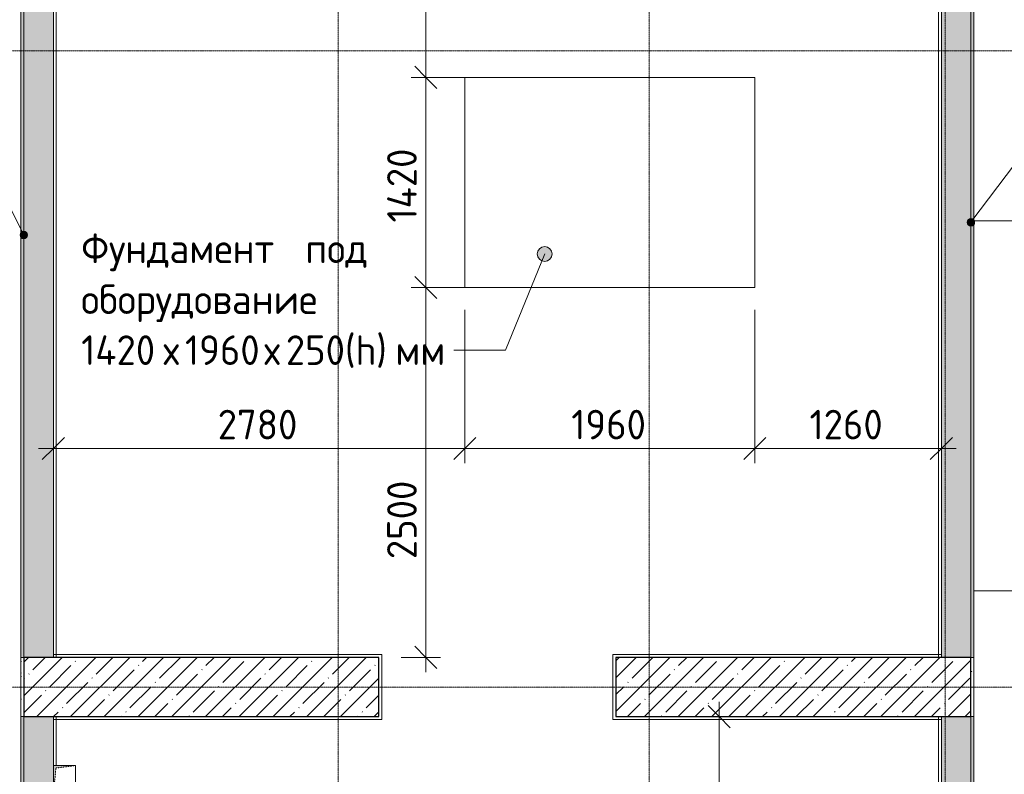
# Model space of a CAD drawing. Header units: millimetres. Extents: x 25420 to 100191, y -10965 to 131188.
# Tile 40 of 53: x 52772 to 59425, y 108610 to 113710. Entities that reach past the tile are written whole.
import ezdxf

# ---------------------------------------------------------------- set-up
doc = ezdxf.new("R2010")
doc.units = ezdxf.units.MM
doc.linetypes.add('3_ Штрих_ 1 х 1 мм', pattern=[2, 1, -1])
doc.linetypes.add('4_ Штрихпунктир_ 10 х 2 мм', pattern=[14, 10, -2, 0, -2])
for name, color, linetype, lineweight in [('A-ANNO-DIMS', 7, 'Continuous', 5), ('A-ANNO-DIMS-100', 7, 'Continuous', 5), ('A-DETL-GENF', 7, 'Continuous', 13), ('A-FLOR', 7, 'Continuous', 13), ('A-WALL', 7, 'Continuous', 13), ('A-WALL-PATT', 7, 'Continuous', 13), ('C-PRKG', 7, 'Continuous', 13), ('G-ANNO-DIMS', 7, 'Continuous', 5), ('G-ANNO-TEXT', 7, 'Continuous', 5), ('I-WALL', 7, 'Continuous', 13), ('M-EQPM', 7, 'Continuous', 13), ('S-COLS', 7, 'Continuous', 25), ('S-GRID', 7, 'Continuous', 5)]:
    doc.layers.add(name, color=color, linetype=linetype, lineweight=lineweight)
doc.styles.add('GOST Common_3', font='GOST_Common.ttf', dxfattribs={"height": 200})
doc.dimstyles.new('2_мм', dxfattribs={"dimscale": 304.8, "dimtxt": 201.142999, "dimasz": 0.492126, "dimexe": 0.328084, "dimexo": 0.492126, "dimgap": 0, "dimtad": 1, "dimdec": 0, "dimdsep": 46, "dimtxsty": 'GOST Common_3', "dimblk1": 'OBLIQUE', "dimblk2": 'OBLIQUE', "dimsah": 1, "dimcen": 0.09, "dimdle": 0.328084, "dimadec": 5, "dimazin": 2, "dimtfac": 1, "dimtdec": 4, "dimtix": 1, "dimtmove": 0, "dimatfit": 3, "dimfxl": 1, "dimtvp": 1, "dimtolj": 1, "dimtzin": 0, "dimarcsym": 2})
doc.dimstyles.new('2_мм_1', dxfattribs={"dimscale": 304.8, "dimtxt": 201.142999, "dimasz": 0.492126, "dimexe": 0.328084, "dimexo": 0.492126, "dimgap": 0, "dimtad": 1, "dimdec": 0, "dimdsep": 46, "dimtxsty": 'GOST Common_3', "dimblk1": 'OBLIQUE', "dimblk2": 'OBLIQUE', "dimsah": 1, "dimcen": 0.09, "dimdle": 0.328084, "dimadec": 5, "dimazin": 2, "dimtfac": 1, "dimtdec": 4, "dimtix": 1, "dimtmove": 1, "dimatfit": 3, "dimfxl": 1, "dimtvp": 1, "dimtolj": 1, "dimtzin": 0, "dimarcsym": 2})
pattern_1 = [(0, (0, 0), (203.2, 50.8), [3.353, -149.047, 3.353, -149.047, -812.8]), (0, (0, 0), (203.2, 50.8), [-304.8, 3.353, -301.447, 3.353, -149.047, -355.6]), (0, (0, 0), (203.2, 50.8), [-762, 3.353, -98.247, 3.353, -250.647]), (120, (76.2, 25.4), (-145.59409, 150.576362), [3.353, -149.047, 3.353, -149.047, -812.8]), (120, (76.2, 25.4), (-145.59409, 150.576362), [-304.8, 3.353, -301.447, 3.353, -149.047, -355.6]), (120, (76.2, 25.4), (-145.59409, 150.576362), [-762, 3.353, -98.247, 3.353, -250.647]), (240, (101.6, 127), (-57.60591, -201.376362), [3.353, -149.047, 3.353, -149.047, -812.8]), (240, (101.6, 127), (-57.60591, -201.376362), [-304.8, 3.353, -301.447, 3.353, -149.047, -355.6]), (240, (101.6, 127), (-57.60591, -201.376362), [-762, 3.353, -98.247, 3.353, -250.647])]
pattern_2 = [(135, (150.28, 188.64), (-282.8427, 3e-14), [5, -395]), (135, (174.9, 237.36), (-282.8427, 3e-14), [5, -395]), (135, (211.96, 236.53), (-282.8427, 3e-14), [5, -395]), (135, (114.96, 223.96), (-282.8427, 3e-14), [5, -395]), (135, (77.54, 223.96), (-282.8427, 3e-14), [5, -395]), (135, (57.44, 184.52), (-282.8427, 3e-14), [5, -395]), (135, (66.21, 142.9), (-282.8427, 3e-14), [5, -395]), (135, (107.33, 161), (-282.8427, 3e-14), [5, -395]), (135, (99.08, 130.94), (-282.8427, 3e-14), [5, -395]), (135, (22.6, 136.46), (-282.8427, 3e-14), [5, -395]), (135, (21.16, 168.08), (-282.8427, 3e-14), [5, -395]), (135, (46.13, 96.12), (-282.8427, 3e-14), [5, -395]), (135, (3.54, 74.6), (-282.8427, 3e-14), [5, -395]), (135, (40.3, 47.56), (-282.8427, 3e-14), [5, -395]), (135, (39.77, 18.47), (-282.8427, 3e-14), [5, -395]), (135, (76.94, 37.28), (-282.8427, 3e-14), [5, -395]), (135, (114.18, 62.4), (-282.8427, 3e-14), [5, -395]), (135, (139.87, 90.2), (-282.8427, 3e-14), [5, -395]), (135, (141.44, 15.82), (-282.8427, 3e-14), [5, -395]), (135, (188.69, 26.73), (-282.8427, 3e-14), [5, -395]), (135, (176.14, 51.36), (-282.8427, 3e-14), [5, -395]), (135, (177.03, 0), (-282.8427, 3e-14), [5, -395]), (135, (276.61, 8.22), (-282.8427, 3e-14), [5, -395]), (135, (271.19, 31.72), (-282.8427, 3e-14), [5, -395]), (135, (268.29, 119.65), (-282.8427, 3e-14), [5, -395]), (135, (237.92, 101.95), (-282.8427, 3e-14), [5, -395]), (135, (237.92, 158.27), (-282.8427, 3e-14), [5, -395]), (135, (260.4, 204.35), (-282.8427, 3e-14), [5, -395]), (135, (275.54, 235.4), (-282.8427, 3e-14), [5, -395]), (135, (117.62, 268.96), (-282.8427, 3e-14), [5, -395]), (135, (203.62, 273.83), (-282.8427, 3e-14), [5, -395]), (135, (47.24, 279.3), (-282.8427, 3e-14), [5, -395]), (135, (23.2, 266.16), (-282.8427, 3e-14), [5, -395]), (135, (42.78, 232.52), (-282.8427, 3e-14), [5, -395]), (135, (177.76, 90.57), (-282.8427, 3e-14), [5, -395]), (135, (181.12, 121.8), (-282.8427, 3e-14), [5, -395]), (135, (206.73, 172.06), (-282.8427, 3e-14), [5, -395]), (135, (143.14, 136.62), (-282.8427, 3e-14), [5, -395]), (135, (211.51, 131.86), (-282.8427, 3e-14), [5, -395]), (135, (81.47, 95.1), (-282.8427, 3e-14), [5, -395]), (135, (235.13, 60.46), (-282.8427, 3e-14), [5, -395]), (135, (242.24, 4.89), (-282.8427, 3e-14), [5, -395]), (45, (0, 106.07), (-282.8427, 0), []), (45, (106.07, 0), (-282.8427, 0), []), (45, (176.78, 0), (-282.8427, 0), []), (45, (0, 176.78), (-282.8427, 0), [])]
pattern_3 = [(45, (0, 0), (-114.04925, 114.04925), []), (45, (114.05, 0), (-114.04925, 114.04925), [201.612, -40.322, 3.353, -36.97])]

# ---------------------------------------------------------------- blocks, each defined once
blk = doc.blocks.new('Наметкина 10_РД_АР_П_Отделка_R21_rvt-1--01_Подвал_МП_часть Б')
at = {"layer": 'A-WALL-PATT', "lineweight": 5}
h = blk.add_hatch(dxfattribs=at)
h.set_pattern_fill('FP_6', color=256, style=0, pattern_type=2)
h.set_pattern_definition(pattern_1)
h.paths.add_polyline_path([(52800, 109400), (52800, 115300), (52780, 115300), (52780, 109400)])
h = blk.add_hatch(dxfattribs=at)
h.set_pattern_fill('FP_6', color=256, style=0, pattern_type=2)
h.set_pattern_definition(pattern_1)
h.paths.add_polyline_path([(59220, 109400), (59220, 115300), (59200, 115300), (59200, 109400)])
h = blk.add_hatch(dxfattribs=at)
h.set_pattern_fill('FP_6', color=256, style=0, pattern_type=2)
h.set_pattern_definition(pattern_1)
h.paths.add_polyline_path([(52800, 109000), (52800, 109400), (52780, 109400), (52780, 109000)])
h = blk.add_hatch(dxfattribs=at)
h.set_pattern_fill('FP_6', color=256, style=0, pattern_type=2)
h.set_pattern_definition(pattern_1)
h.paths.add_polyline_path([(59220, 109000), (59220, 109400), (59200, 109400), (59200, 109000)])
h = blk.add_hatch(dxfattribs=at)
h.set_pattern_fill('FP_6', color=256, style=0, pattern_type=2)
h.set_pattern_definition(pattern_1)
h.paths.add_polyline_path([(52800, 103120), (52800, 109000), (52780, 109000), (52780, 103120)])
h = blk.add_hatch(dxfattribs=at)
h.set_pattern_fill('FP_6', color=256, style=0, pattern_type=2)
h.set_pattern_definition(pattern_1)
h.paths.add_polyline_path([(59220, 103210), (59220, 109000), (59200, 109000), (59200, 103210)])
at = {"layer": 'A-WALL'}
for p, q in [((52780, 115300), (52780, 109400)), ((52800, 109400), (52800, 115300)), ((58980, 115300), (58980, 109400)), ((59000, 109400), (59000, 115300)), ((59200, 115300), (59200, 109400)), ((59220, 109400), (59220, 115300)), ((53000, 115280), (53000, 109400)), ((53020, 109400), (53020, 115280)), ((52800, 109400), (52780, 109400)), ((52780, 109400), (52780, 109000)), ((52780, 109400), (52800, 109400)), ((52800, 109000), (52800, 109400)), ((55220, 109420), (53000, 109420)), ((53000, 109420), (53000, 109400)), ((53000, 109400), (55200, 109400)), ((53000, 109400), (53020, 109400)), ((55200, 109400), (55200, 109000)), ((55220, 109400), (55220, 109420)), ((55220, 108980), (55220, 109400)), ((56800, 109420), (56780, 109420)), ((56780, 109420), (56780, 109000)), ((59000, 109420), (56800, 109420)), ((56800, 109000), (56800, 109400)), ((56800, 109400), (59000, 109400)), ((58980, 109400), (59000, 109400)), ((59000, 109400), (59000, 109420)), ((59200, 109400), (59220, 109400)), ((59200, 109400), (59200, 109000)), ((59220, 109400), (59200, 109400)), ((59220, 109000), (59220, 109400)), ((52800, 109000), (52780, 109000)), ((52780, 109000), (52780, 103120)), ((52780, 109000), (52800, 109000)), ((52800, 103120), (52800, 109000)), ((55200, 109000), (53000, 109000)), ((53000, 109000), (53000, 108980)), ((53020, 109000), (53000, 109000)), ((53000, 109000), (53000, 108670)), ((53000, 108980), (55200, 108980)), ((53020, 108670), (53020, 109000)), ((55200, 108980), (55220, 108980)), ((56780, 109000), (56780, 108980)), ((56780, 108980), (59000, 108980)), ((59000, 109000), (56800, 109000)), ((59000, 109000), (58980, 109000)), ((58980, 109000), (58980, 103210)), ((59000, 108980), (59000, 109000)), ((59000, 103210), (59000, 109000)), ((59200, 109000), (59200, 103210)), ((59220, 109000), (59200, 109000)), ((59200, 109000), (59220, 109000)), ((59220, 103210), (59220, 109000))]:
    blk.add_line(p, q, dxfattribs=at)
blk = doc.blocks.new('АР_Машиноместо - 4900x2400_М__5300х2500_-V7--01_Подвал_МП_часть Б')
at = {"layer": 'C-PRKG'}
for p, q in [((0, 0), (0, 5280)), ((2500, 0), (2500, 5280)), ((450, 4500), (2050, 4500)), ((450, 800), (450, 4500)), ((2050, 800), (2050, 4500)), ((450, 800), (2050, 800)), ((2500, 0), (0, 0))]:
    blk.add_line(p, q, dxfattribs=at)
blk = doc.blocks.new('АР_Машиноместо - 4900x2400_М__5300х2500_-V8--01_Подвал_МП_часть Б')
at = {"layer": 'C-PRKG'}
for p, q in [((2500, 0), (0, 0)), ((0, 0), (0, -5280)), ((2500, 0), (2500, -5280)), ((450, -800), (450, -4500)), ((450, -800), (2050, -800)), ((2050, -800), (2050, -4500)), ((450, -4500), (2050, -4500))]:
    blk.add_line(p, q, dxfattribs=at)
blk = doc.blocks.new('АР_Канал вертикальный прямоугольный - ЭОМ-5776254--01_Подвал_МП_часть Б')
at = {"layer": 'A-DETL-GENF'}
blk.add_hatch(color=256, dxfattribs=at).paths.add_polyline_path([(-75, -100), (-57.5, 82.5), (75, 100), (-75, 100)])
at = {"layer": 'A-DETL-GENF', "linetype": '3_ Штрих_ 1 х 1 мм'}
for p, q in [((75, 100), (-75, 100)), ((-75, 100), (-75, -100)), ((75, 100), (-75, 100)), ((-75, 100), (-75, -100)), ((-75, -100), (-57.5, 82.5)), ((-75, -100), (-57.5, 82.5)), ((-57.5, 82.5), (75, 100)), ((-57.5, 82.5), (75, 100)), ((75, -100), (75, 100)), ((-75, -100), (75, -100))]:
    blk.add_line(p, q, dxfattribs=at)
at = {"layer": 'M-EQPM'}
for p, q in [((-75, -100), (-75, 100)), ((-75, 100), (75, 100)), ((75, 100), (75, -100)), ((75, -100), (-75, -100))]:
    blk.add_line(p, q, dxfattribs=at)
blk = doc.blocks.new('DIMBLOCK233--01_Подвал_МП_часть Б')
at = {"layer": 'A-ANNO-DIMS-100', "transparency": 16777216}
for p, q in [((55780, 111750), (55780, 110712.2)), ((55780, 110812.2), (55780, 111750)), ((53000, 110768.3), (53000, 110912.2)), ((52900, 110812.2), (55780, 110812.2)), ((53000, 110812.2), (53000, 110768.3))]:
    blk.add_line(p, q, dxfattribs=at)
at = {"layer": 'A-ANNO-DIMS-100', "lineweight": 25, "transparency": 16777216}
for p, q in [((53000, 110812.2), (53075, 110887.2)), ((55780, 110812.2), (55855, 110887.2)), ((53000, 110812.2), (52925, 110737.2)), ((55780, 110812.2), (55705, 110737.2))]:
    blk.add_line(p, q, dxfattribs=at)
at = {"layer": 'A-ANNO-DIMS-100', "color": 0, "transparency": 16777216, "insert": (54110.4, 111073.6), "char_height": 200, "width": 670.931, "attachment_point": 1, "line_spacing_factor": 1.022761, "style": 'GOST Common_3'}
blk.add_mtext('2780', dxfattribs=at)
blk = doc.blocks.new('_Oblique')
at = {"color": 0, "linetype": 'ByBlock', "lineweight": -2}
blk.add_line((-0.5, -0.5), (0.5, 0.5), dxfattribs=at)
blk = doc.blocks.new('DIMBLOCK234--01_Подвал_МП_часть Б')
at = {"layer": 'A-ANNO-DIMS-100', "transparency": 16777216}
for p, q in [((55780, 111750), (55780, 110712.2)), ((55780, 110812.2), (55780, 111750)), ((57740, 111750), (57740, 110712.2)), ((57740, 110812.2), (57740, 111750)), ((55780, 110812.2), (57740, 110812.2))]:
    blk.add_line(p, q, dxfattribs=at)
at = {"layer": 'A-ANNO-DIMS-100', "lineweight": 25, "transparency": 16777216}
for p, q in [((55780, 110812.2), (55855, 110887.2)), ((57740, 110812.2), (57815, 110887.2)), ((55780, 110812.2), (55705, 110737.2)), ((57740, 110812.2), (57665, 110737.2))]:
    blk.add_line(p, q, dxfattribs=at)
at = {"layer": 'A-ANNO-DIMS-100', "color": 0, "transparency": 16777216, "insert": (56499.2, 111073.6), "char_height": 200, "width": 625.93, "attachment_point": 1, "line_spacing_factor": 1.022761, "style": 'GOST Common_3'}
blk.add_mtext('1960', dxfattribs=at)
blk = doc.blocks.new('DIMBLOCK235--01_Подвал_МП_часть Б')
at = {"layer": 'A-ANNO-DIMS-100', "transparency": 16777216}
for p, q in [((57740, 111750), (57740, 110712.2)), ((57740, 110812.2), (57740, 111750)), ((59000, 110768.3), (59000, 110912.2)), ((57740, 110812.2), (59100, 110812.2)), ((59000, 110812.2), (59000, 110768.3))]:
    blk.add_line(p, q, dxfattribs=at)
at = {"layer": 'A-ANNO-DIMS-100', "lineweight": 25, "transparency": 16777216}
for p, q in [((57740, 110812.2), (57815, 110887.2)), ((59000, 110812.2), (59075, 110887.2)), ((57740, 110812.2), (57665, 110737.2)), ((59000, 110812.2), (58925, 110737.2))]:
    blk.add_line(p, q, dxfattribs=at)
at = {"layer": 'A-ANNO-DIMS-100', "color": 0, "transparency": 16777216, "insert": (58109.2, 111073.6), "char_height": 200, "width": 625.93, "attachment_point": 1, "line_spacing_factor": 1.022761, "style": 'GOST Common_3'}
blk.add_mtext('1260', dxfattribs=at)
blk = doc.blocks.new('DIMBLOCK236--01_Подвал_МП_часть Б')
at = {"layer": 'A-ANNO-DIMS-100', "lineweight": 25, "transparency": 16777216}
for p, q in [((55516.6, 115300), (55441.6, 115375)), ((55516.6, 115300), (55591.6, 115225)), ((55516.6, 113320), (55441.6, 113395)), ((55516.6, 113320), (55591.6, 113245))]:
    blk.add_line(p, q, dxfattribs=at)
at = {"layer": 'A-ANNO-DIMS-100', "transparency": 16777216}
for p, q in [((55516.6, 115400), (55516.6, 113320)), ((54957.9, 115300), (55616.6, 115300)), ((55516.6, 115300), (54957.9, 115300)), ((55830.2, 113320), (55416.6, 113320)), ((55516.6, 113320), (55830.2, 113320))]:
    blk.add_line(p, q, dxfattribs=at)
at = {"layer": 'A-ANNO-DIMS-100', "color": 0, "transparency": 16777216, "insert": (55255.2, 114049.2), "char_height": 200, "width": 625.93, "attachment_point": 1, "rotation": 90, "line_spacing_factor": 1.022761, "style": 'GOST Common_3'}
blk.add_mtext('1980', dxfattribs=at)
blk = doc.blocks.new('DIMBLOCK237--01_Подвал_МП_часть Б')
at = {"layer": 'A-ANNO-DIMS-100', "lineweight": 25, "transparency": 16777216}
for p, q in [((55516.6, 113320), (55441.6, 113395)), ((55516.6, 113320), (55591.6, 113245)), ((55516.6, 111900), (55441.6, 111975)), ((55516.6, 111900), (55591.6, 111825))]:
    blk.add_line(p, q, dxfattribs=at)
at = {"layer": 'A-ANNO-DIMS-100', "transparency": 16777216}
for p, q in [((55830.2, 113320), (55416.6, 113320)), ((55516.6, 113320), (55516.6, 111900)), ((55516.6, 113320), (55830.2, 113320)), ((55830.2, 111900), (55416.6, 111900)), ((55516.6, 111900), (55830.2, 111900))]:
    blk.add_line(p, q, dxfattribs=at)
at = {"layer": 'A-ANNO-DIMS-100', "color": 0, "transparency": 16777216, "insert": (55255.2, 112339), "char_height": 200, "width": 650.476, "attachment_point": 1, "rotation": 90, "line_spacing_factor": 1.022761, "style": 'GOST Common_3'}
blk.add_mtext('1420', dxfattribs=at)
blk = doc.blocks.new('DIMBLOCK238--01_Подвал_МП_часть Б')
at = {"layer": 'A-ANNO-DIMS-100', "lineweight": 25, "transparency": 16777216}
for p, q in [((55516.6, 111900), (55441.6, 111975)), ((55516.6, 111900), (55591.6, 111825)), ((55516.6, 109400), (55441.6, 109475)), ((55516.6, 109400), (55591.6, 109325))]:
    blk.add_line(p, q, dxfattribs=at)
at = {"layer": 'A-ANNO-DIMS-100', "transparency": 16777216}
for p, q in [((55830.2, 111900), (55416.6, 111900)), ((55516.6, 111900), (55516.6, 109300)), ((55516.6, 111900), (55830.2, 111900)), ((55516.6, 110723), (55516.6, 110650)), ((55516.6, 110063.9), (55516.6, 110723)), ((55350, 109400), (55616.6, 109400)), ((55516.6, 109400), (55350, 109400))]:
    blk.add_line(p, q, dxfattribs=at)
at = {"layer": 'A-ANNO-DIMS-100', "color": 0, "transparency": 16777216, "insert": (55255.2, 110063.9), "char_height": 200, "width": 670.931, "attachment_point": 1, "rotation": 90, "line_spacing_factor": 1.022761, "style": 'GOST Common_3'}
blk.add_mtext('2500', dxfattribs=at)
blk = doc.blocks.new('DIMBLOCK242--01_Подвал_МП_часть Б')
at = {"layer": 'A-ANNO-DIMS-100', "lineweight": 25, "transparency": 16777216}
for p, q in [((57499.2, 109000), (57424.2, 109075)), ((57499.2, 109000), (57574.2, 108925)), ((57499.2, 106170), (57424.2, 106245)), ((57499.2, 106170), (57574.2, 106095))]:
    blk.add_line(p, q, dxfattribs=at)
at = {"layer": 'A-ANNO-DIMS-100', "transparency": 16777216}
for p, q in [((57499.2, 109100), (57499.2, 106170)), ((57455.2, 109000), (57599.2, 109000)), ((57499.2, 109000), (57455.2, 109000)), ((57190, 106170), (57599.2, 106170)), ((57499.2, 106170), (57190, 106170))]:
    blk.add_line(p, q, dxfattribs=at)
at = {"layer": 'A-ANNO-DIMS-100', "color": 0, "transparency": 16777216, "insert": (57237.8, 107305.4), "char_height": 200, "width": 670.931, "attachment_point": 1, "rotation": 90, "line_spacing_factor": 1.022761, "style": 'GOST Common_3'}
blk.add_mtext('2830', dxfattribs=at)

msp = doc.modelspace()

# ---------------------------------------------------------------- hatches: boundary and pattern name
at = {"layer": 'A-WALL-PATT', "lineweight": 5}
h = msp.add_hatch(dxfattribs=at)
h.set_pattern_fill('FP_2', color=256, style=0, pattern_type=2)
h.set_pattern_definition(pattern_2)
h.paths.add_polyline_path([(53000, 109400), (53000, 115300), (52800, 115300), (52800, 109400)])
h = msp.add_hatch(dxfattribs=at)
h.set_pattern_fill('FP_2', color=256, style=0, pattern_type=2)
h.set_pattern_definition(pattern_2)
h.paths.add_polyline_path([(59000, 109400), (59200, 109400), (59200, 115300), (59000, 115300), (59000, 113138.970093)])
h = msp.add_hatch(dxfattribs=at)
h.set_pattern_fill('FP_2', color=256, style=0, pattern_type=2)
h.set_pattern_definition(pattern_2)
h.paths.add_polyline_path([(52800, 103100), (53000, 103100), (53000, 109000), (52800, 109000), (52800, 103259.229515)])
h = msp.add_hatch(dxfattribs=at)
h.set_pattern_fill('FP_2', color=256, style=0, pattern_type=2)
h.set_pattern_definition(pattern_2)
h.paths.add_polyline_path([(59200, 103190), (59200, 109000), (59000, 109000), (59000, 103190), (59063.546831, 103190)])
at = {"layer": 'G-ANNO-DIMS'}
h = msp.add_hatch(color=256, dxfattribs=at)
edge = h.paths.add_edge_path()
edge.add_arc((59200, 112340.610409), 25, 0, 360)
h = msp.add_hatch(color=256, dxfattribs=at)
edge = h.paths.add_edge_path()
edge.add_arc((52800, 112255.159645), 25, 0, 360)
at = {"layer": 'G-ANNO-TEXT'}
h = msp.add_hatch(color=256, dxfattribs=at)
edge = h.paths.add_edge_path()
edge.add_arc((56319.744075, 112126.598011), 50, 0, 360)
at = {"layer": 'S-COLS', "lineweight": 5}
h = msp.add_hatch(dxfattribs=at)
h.set_pattern_fill('FP_1', color=256, style=0, pattern_type=2)
h.set_pattern_definition(pattern_3)
h.paths.add_polyline_path([(55200, 109000), (55200, 109400), (52800, 109400), (52800, 109000)])
h = msp.add_hatch(dxfattribs=at)
h.set_pattern_fill('FP_1', color=256, style=0, pattern_type=2)
h.set_pattern_definition(pattern_3)
h.paths.add_polyline_path([(59200, 109000), (59200, 109400), (56800, 109400), (56800, 109000), (59063.546831, 109000)])

# ---------------------------------------------------------------- linework, layer by layer
at = {"layer": 'A-FLOR'}
for p, q in [((57740, 113320), (55780, 113320)), ((55780, 113320), (55780, 111900)), ((57740, 111900), (57740, 113320)), ((55780, 111900), (57740, 111900))]:
    msp.add_line(p, q, dxfattribs=at)
at = {"layer": 'G-ANNO-DIMS'}
for p, q in [((52800, 112255.159645), (52444.345553, 112960.67045)), ((59200, 112340.610409), (59500.916847, 112739.40572))]:
    msp.add_line(p, q, dxfattribs=at)
for centre in [(59200, 112340.610409), (52800, 112255.159645)]:
    msp.add_circle(centre, 25, dxfattribs=at)
at = {"layer": 'G-ANNO-TEXT'}
for p, q in [((56319.744075, 112126.598011), (56056.010983, 111476.648764)), ((55916.566252, 111476.648764), (55706.988361, 111476.648764)), ((56056.010983, 111476.648764), (55916.566252, 111476.648764))]:
    msp.add_line(p, q, dxfattribs=at)
msp.add_circle((56319.744075, 112126.598011), 50, dxfattribs=at)
at = {"layer": 'I-WALL'}
for p, q in [((52800, 115300), (52800, 109400)), ((53000, 109400), (53000, 115300)), ((59000, 115300), (59000, 109400)), ((59200, 109400), (59200, 115300)), ((52800, 109400), (53000, 109400)), ((59000, 109400), (59200, 109400)), ((52800, 109000), (52800, 103100)), ((53000, 109000), (52800, 109000)), ((53000, 108670), (53000, 109000)), ((59000, 109000), (59000, 103190)), ((59200, 109000), (59000, 109000)), ((59200, 103190), (59200, 109000))]:
    msp.add_line(p, q, dxfattribs=at)
at = {"layer": 'S-COLS'}
for p, q in [((55200, 109400), (52800, 109400)), ((52800, 109400), (52800, 109000)), ((55200, 109000), (55200, 109400)), ((59200, 109400), (56800, 109400)), ((56800, 109400), (56800, 109000)), ((59200, 109000), (59200, 109400)), ((52800, 109000), (55200, 109000)), ((56800, 109000), (59200, 109000))]:
    msp.add_line(p, q, dxfattribs=at)
at = {"layer": 'S-GRID', "linetype": '4_ Штрихпунктир_ 10 х 2 мм'}
for p, q in [((54925, 80104.964717), (54925, 129588.42805)), ((57025, 80104.964717), (57025, 129588.42805)), ((59025, 80104.964717), (59025, 129588.42805)), ((65663.030763, 113500), (28300, 113500)), ((65663.030763, 109200), (28300, 109200))]:
    msp.add_line(p, q, dxfattribs=at)

# ---------------------------------------------------------------- block references
at = {"lineweight": 5}
msp.add_blockref('Наметкина 10_РД_АР_П_Отделка_R21_rvt-1--01_Подвал_МП_часть Б', (0, 0), dxfattribs=at)
at = {"layer": 'C-PRKG'}
for name, rotation in [('АР_Машиноместо - 4900x2400_М__5300х2500_-V7--01_Подвал_МП_часть Б', 90.00000000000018), ('АР_Машиноместо - 4900x2400_М__5300х2500_-V8--01_Подвал_МП_часть Б', 270.0000000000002)]:
    msp.add_blockref(name, (64500, 112350), dxfattribs=dict(at, rotation=rotation))
at = {"layer": 'M-EQPM'}
msp.add_blockref('АР_Канал вертикальный прямоугольный - ЭОМ-5776254--01_Подвал_МП_часть Б', (53075, 108570), dxfattribs=at)

# ---------------------------------------------------------------- texts
at = {"layer": 'G-ANNO-TEXT', "char_height": 200, "attachment_point": 1, "style": 'GOST Common_3'}
for s, insert, width in [('Фундамент', (53187.977944, 112264.565431), 1747.67875), ('\\fGOST Common|b0|i0|c204|p34|; ', (54629.957111, 112264.565431), 88.185625), ('\\fGOST Common|b0|i0|c204|p34|; ', (55139.280027, 112264.565431), 88.185625), ('под', (54702.717527, 112264.565431), 529.11375), ('оборудование', (53187.977944, 111920.607098), 2140.505625), ('\\fGOST Common|b0|i0|c204|p34|; ', (54954.071694, 111920.607098), 88.185625), ('1420', (53187.977944, 111576.648764), 673.4175), ('1960', (53889.123777, 111576.648764), 649.366875), ('250(h)', (54570.425861, 111576.648764), 897.89), ('\\fGOST Common|b0|i0|c204|p34|;х', (53743.602944, 111576.648764), 176.37125), ('\\fGOST Common|b0|i0|c204|p34|;х', (54424.905027, 111576.648764), 176.37125), ('мм', (55311.259194, 111576.648764), 400.84375)]:
    msp.add_mtext(s, dxfattribs=dict(at, insert=insert, width=width))

# ---------------------------------------------------------------- dimensions: what is measured, and where the dimension line sits
at = {"layer": 'A-ANNO-DIMS'}
for base, p1, p2, override, picture, middle in [((55516.614933, 113320), (55107.879586, 115300), (55980.181866, 113320), {"dimpost": '<>', "dimfxl": 2163.633811}, 'DIMBLOCK236--01_Подвал_МП_часть Б', (55416.614933, 114310)), ((55516.614933, 111900), (55980.181866, 113320), (55980.181866, 111900), {"dimpost": '<>', "dimfxl": 1420}, 'DIMBLOCK237--01_Подвал_МП_часть Б', (55416.614933, 112610)), ((57499.180606, 106170), (57605.246624, 109000), (57040, 106170), {"dimpost": '<>', "dimfxl": 2885.89739}, 'DIMBLOCK242--01_Подвал_МП_часть Б', (57399.180606, 107585))]:
    dim = msp.add_linear_dim(base=base, p1=p1, p2=p2, angle=90, dimstyle='2_мм', override=override, dxfattribs=at)
    dim.commit()
    dim.dimension.update_dxf_attribs({"geometry": picture, "text_midpoint": middle})
dim = msp.add_linear_dim(base=(55516.614933, 109400), p1=(55980.181866, 111900), p2=(55200, 109400), angle=90, dimstyle='2_мм_1', override={"dimpost": '<>', "dimfxl": 2618.908884}, dxfattribs=at)
dim.commit()
dim.dimension.update_dxf_attribs({"geometry": 'DIMBLOCK238--01_Подвал_МП_часть Б', "text_midpoint": (55388.582605, 110399.322543), "dimtype": 160, "text_rotation": 90})
for base, p1, p2, override, picture, middle in [((55780, 110812.210822), (53000, 110918.276839), (55780, 111900), {"dimpost": '<>', "dimfxl": 2948.250391}, 'DIMBLOCK233--01_Подвал_МП_часть Б', (54390, 110912.210822)), ((57740, 110812.210822), (55780, 111900), (57740, 111900), {"dimpost": '<>', "dimfxl": 1960}, 'DIMBLOCK234--01_Подвал_МП_часть Б', (56760, 110912.210822)), ((59000, 110812.210822), (57740, 111900), (59000, 110918.276839), {"dimpost": '<>', "dimfxl": 1597.304093}, 'DIMBLOCK235--01_Подвал_МП_часть Б', (58370, 110912.210822))]:
    dim = msp.add_linear_dim(base=base, p1=p1, p2=p2, dimstyle='2_мм', override=override, dxfattribs=at)
    dim.commit()
    dim.dimension.update_dxf_attribs({"geometry": picture, "text_midpoint": middle})

doc.saveas('drawing.dxf')
